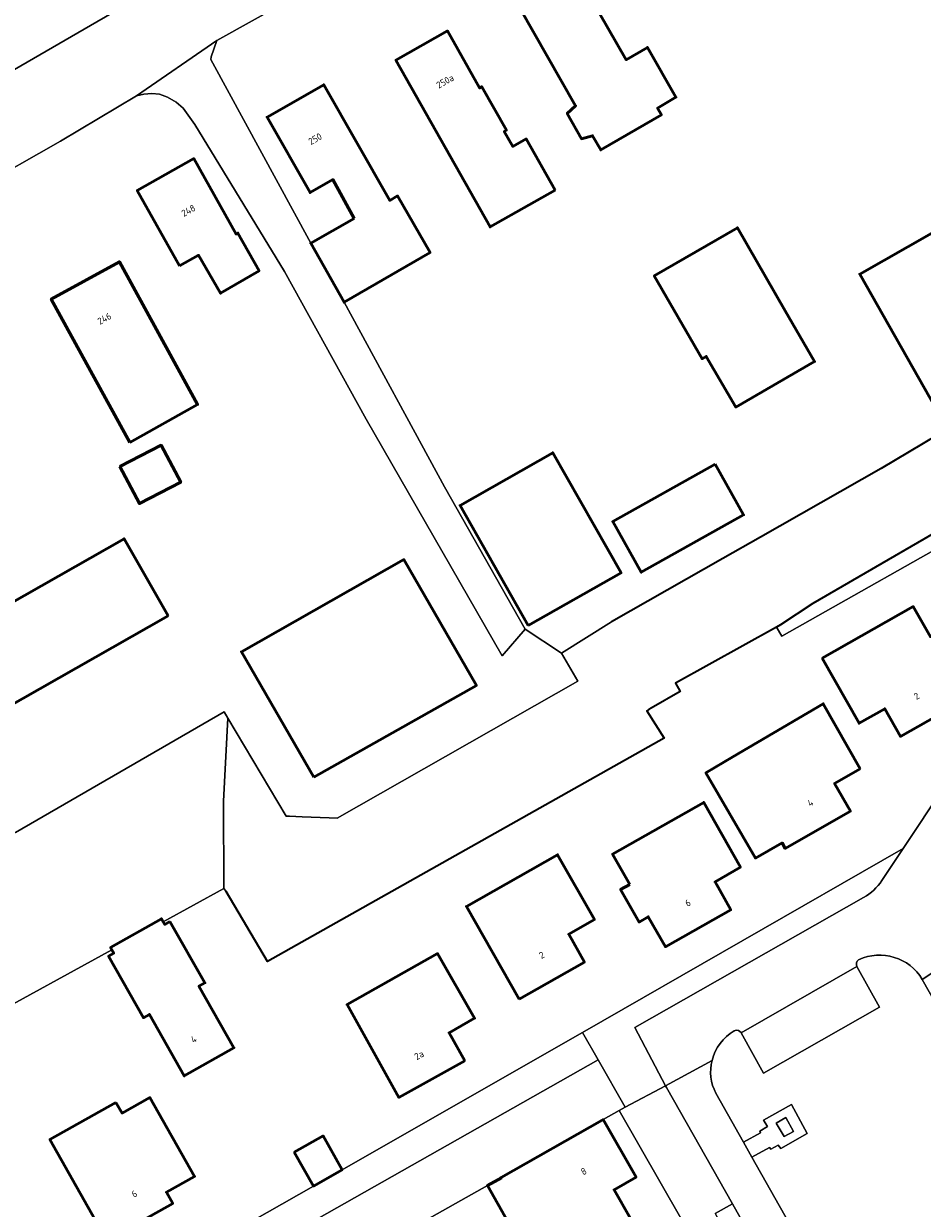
# Model space of a CAD drawing. Header units: metres. Extents: x 113441 to 115918, y 474822 to 477887.
# Tile 130 of 145: x 114546 to 114630, y 476865 to 476976. Entities that reach past the tile are written whole.
import ezdxf
from ezdxf.enums import TextEntityAlignment as Align

# ---------------------------------------------------------------- set-up
doc = ezdxf.new("R2010")
doc.units = ezdxf.units.M
for name, color, linetype, lineweight in [('B-WE-GK-BESCHOEIING-G', 252, 'GK-BESCHOEIING', 35), ('B-WE-GR-GRAS-GV', 252, 'Continuous', 13), ('B-WE-GR-GROENVOORZIENING-GV', 252, 'Continuous', 18), ('B-WE-OG-BEBOUWING-GV', 7, 'Continuous', 50), ('B-WE-OG-BEBOUWING-T18', 7, 'Continuous', 50), ('B-WE-OG-TERREIN_ERF-GV', 252, 'Continuous', 18), ('B-WE-OG-WATER-GV', 252, 'Continuous', 18), ('B-WE-OG-WATER_SLOOT-GV', 252, 'Continuous', 18), ('B-WE-VH-VERHARDING_GESLOTEN-GV', 252, 'Continuous', 18), ('B-WE-VH-VERHARDING_OPEN-GV', 252, 'Continuous', 18)]:
    doc.layers.add(name, color=color, linetype=linetype, lineweight=lineweight)
doc.styles.add('NLCS-ISO-ANNOTATIEF-T18', font='NLCS-ISO.ttf', dxfattribs={"height": 1.8})
doc.linetypes.add('GK-BESCHOEIING', pattern='A,30,-5,[1,NLCS.SHX,S=1,R=0,X=0,Y=0],-5', length=40)

msp = doc.modelspace()

# ---------------------------------------------------------------- linework, layer by layer
at = {"layer": 'B-WE-GK-BESCHOEIING-G', "ltscale": 0.5, "flags": 128}
for points in [[(114639.711, 476942.085), (114626.587, 476934.264), (114615.28, 476927.842)], [(114645.56, 476924.381), (114636.457, 476931.035), (114620.192, 476921.602), (114617.159, 476919.608), (114616.772, 476919.393)], [(114615.28, 476927.842), (114611.735, 476925.829)], [(114611.735, 476925.829), (114601.305, 476919.905)], [(114616.772, 476919.393), (114607.317, 476914.132), (114607.76, 476913.364), (114605.028, 476911.797)], [(114604.8, 476911.666), (114604.625, 476911.566), (114606.238, 476908.981), (114569.045, 476888.042), (114565.165, 476894.617)], [(114605.028, 476911.797), (114604.8, 476911.666)]]:
    msp.add_lwpolyline(points, dxfattribs=at)
at = {"layer": 'B-WE-GR-GRAS-GV'}
for points in [[(114630.451, 476886.382, 0.3823354), (114624.483, 476888.217)], [(114624.483, 476888.217, 0.3869221), (114624.32, 476887.572)], [(114612.825, 476881.542, 0.2049289), (114610.733, 476878.779)], [(114612.905, 476881.577, 0.0616396), (114612.825, 476881.542)], [(114613.46, 476881.391, 0.3376533), (114612.905, 476881.577)], [(114610.733, 476878.779, 0.1815347), (114611.088, 476875.711)]]:
    msp.add_lwpolyline(points, format="xyb", dxfattribs=at)
for points in [[(114624.32, 476887.572), (114626.434, 476883.77), (114615.548, 476877.591), (114613.466, 476881.381), (114613.46, 476881.391)], [(114611.088, 476875.711), (114613.684, 476871.118), (114615.281, 476872.001), (114615.229, 476872.158), (114615.927, 476872.576), (114615.565, 476873.196), (114618.18, 476874.641), (114619.665, 476871.938), (114617.175, 476870.512), (114616.931, 476870.852), (114616.257, 476870.472), (114616.131, 476870.625), (114614.478, 476869.714), (114626.319, 476848.766), (114645.606, 476859.688), (114630.451, 476886.382)]]:
    msp.add_lwpolyline(points, dxfattribs=at)
at = {"layer": 'B-WE-GR-GROENVOORZIENING-GV'}
msp.add_lwpolyline([(114558.014, 476979.035), (114555.619, 476983.448), (114550.644, 476980.71), (114536.096, 476972.566), (114535.575, 476972.274), (114536.948, 476969.565), (114537.264, 476969.202), (114537.843, 476968.762), (114539.153, 476968.117)], close=True, dxfattribs=at)
at = {"layer": 'B-WE-OG-BEBOUWING-GV'}
for points in [[(114591.388, 476979.764), (114597.941, 476968.267), (114597.156, 476967.544), (114598.503, 476965.181), (114599.54, 476965.461), (114600.298, 476964.132), (114605.991, 476967.419), (114605.633, 476968.044), (114607.352, 476969.073), (114604.682, 476973.736), (114602.69, 476972.577), (114596.78, 476982.894), (114594.229, 476981.413), (114592.828, 476981.525), (114592.227, 476980.251)], [(114596.028, 476960.369), (114593.315, 476965.167), (114592.047, 476964.451), (114591.256, 476965.852), (114591.456, 476965.966), (114589.143, 476970.057), (114588.944, 476969.945), (114585.928, 476975.282), (114581.094, 476972.549), (114589.928, 476956.92)], [(114577.175, 476957.699), (114573.108, 476955.378), (114576.242, 476949.85), (114584.296, 476954.507), (114581.258, 476959.811), (114580.518, 476959.393), (114574.328, 476970.233), (114569.016, 476967.2), (114573.053, 476960.127), (114575.189, 476961.347)], [(114560.817, 476953.26), (114562.586, 476954.254), (114564.662, 476950.698), (114568.269, 476952.808), (114566.273, 476956.327), (114566.116, 476956.239), (114562.137, 476963.317), (114556.839, 476960.339)], [(114640.769, 476944.974), (114633.586, 476957.61), (114624.581, 476952.498), (114631.755, 476939.85)], [(114617.591, 476949.056), (114613.116, 476956.829), (114605.315, 476952.316), (114609.808, 476944.552), (114610.198, 476944.777), (114612.952, 476940.017), (114620.346, 476944.295)], [(114556.159, 476936.695), (114562.498, 476940.255), (114555.171, 476953.645), (114548.771, 476950.148)], [(114555.209, 476934.449), (114557.042, 476930.98), (114560.918, 476932.98), (114559.084, 476936.449)], [(114593.508, 476919.54), (114602.207, 476924.479), (114595.807, 476935.75), (114587.108, 476930.811)], [(114611.023, 476934.678), (114601.431, 476929.294), (114604.1, 476924.538), (114613.692, 476929.923)], [(114559.75, 476920.465), (114555.601, 476927.685), (114540.089, 476918.849), (114544.208, 476911.628), (114544.295, 476911.677)], [(114573.389, 476905.338), (114588.645, 476913.941), (114581.842, 476925.733), (114566.603, 476917.093)], [(114621.07, 476916.486), (114624.53, 476910.387), (114626.929, 476911.742), (114628.394, 476909.147), (114634.533, 476912.614), (114632.938, 476915.425), (114633.791, 476915.927), (114632.083, 476918.966), (114631.211, 476918.497), (114629.597, 476921.325)], [(114624.625, 476906.123), (114621.168, 476912.21), (114612.678, 476907.228), (114610.155, 476905.748), (114614.807, 476897.743), (114617.301, 476899.175), (114617.598, 476898.658), (114623.704, 476902.133), (114622.232, 476904.755)], [(114603.022, 476895.283), (114602.162, 476894.796), (114603.887, 476891.755), (114604.747, 476892.25), (114606.359, 476889.43), (114612.493, 476892.896), (114611.027, 476895.516), (114613.403, 476896.904), (114609.963, 476902.971), (114601.416, 476898.118)], [(114592.638, 476884.521), (114598.767, 476887.995), (114597.299, 476890.614), (114599.714, 476891.985), (114596.256, 476898.067), (114587.706, 476893.223)], [(114559.9, 476891.808), (114559.418, 476891.535), (114559.273, 476891.784), (114559.109, 476892.066), (114554.344, 476889.362), (114554.462, 476889.148), (114554.642, 476888.823), (114554.16, 476888.55), (114557.422, 476882.783), (114557.982, 476883.1), (114561.249, 476877.325), (114565.904, 476879.967), (114562.62, 476885.733), (114563.179, 476886.051)], [(114587.542, 476878.748), (114586.078, 476881.372), (114588.463, 476882.735), (114585.002, 476888.791), (114576.521, 476884.012), (114581.377, 476875.308)], [(114554.82, 476874.849), (114548.654, 476871.372), (114553.989, 476861.893), (114560.169, 476865.378), (114559.578, 476866.422), (114562.21, 476867.913), (114558.027, 476875.299), (114555.415, 476873.839)], [(114603.094, 476863.954), (114601.549, 476866.66), (114603.618, 476867.841), (114600.535, 476873.24), (114600.428, 476873.179), (114590.96, 476867.81), (114590.979, 476867.777), (114589.681, 476867.049), (114592.592, 476861.902), (114591.704, 476861.398), (114593.386, 476858.432), (114598.965, 476861.606)], [(114571.565, 476870.179), (114573.352, 476867.008), (114576.053, 476868.53), (114574.266, 476871.701)]]:
    msp.add_lwpolyline(points, close=True, dxfattribs=at)
at = {"layer": 'B-WE-OG-TERREIN_ERF-GV'}
for points in [[(114581.159, 476983.783), (114564.308, 476974.378), (114563.768, 476972.869), (114563.733, 476972.613), (114573.108, 476955.378), (114577.175, 476957.699), (114575.189, 476961.347), (114573.053, 476960.127), (114569.016, 476967.2), (114574.328, 476970.233), (114580.518, 476959.393), (114581.258, 476959.811), (114584.296, 476954.507), (114576.242, 476949.85), (114585.642, 476932.534), (114593.205, 476919.191), (114596.613, 476916.959), (114601.305, 476919.905), (114611.735, 476925.829), (114615.28, 476927.842), (114626.587, 476934.264), (114639.711, 476942.085)], [(114545.431, 476900.148), (114565.001, 476911.446), (114565.34, 476910.875), (114570.805, 476901.676), (114571.129, 476901.664), (114572.307, 476901.622), (114574.844, 476901.53), (114575.572, 476901.504), (114598.161, 476914.338), (114596.613, 476916.959), (114593.205, 476919.191), (114591.058, 476916.719), (114578.313, 476938.901), (114570.635, 476952.729), (114562.255, 476966.502), (114561.144, 476968.031), (114560.487, 476968.596), (114559.682, 476969.071), (114558.936, 476969.368), (114558.197, 476969.414), (114557.459, 476969.341), (114556.768, 476969.203), (114549.637, 476964.965), (114541.708, 476960.445)], [(114636.313, 476929.291), (114617.276, 476918.565), (114616.772, 476919.393), (114607.317, 476914.132), (114607.76, 476913.364), (114605.028, 476911.797), (114604.8, 476911.666), (114604.625, 476911.566), (114606.238, 476908.981), (114569.045, 476888.042), (114565.165, 476894.617), (114564.953, 476894.897), (114559.273, 476891.784), (114559.418, 476891.535), (114559.9, 476891.808), (114563.179, 476886.051), (114562.62, 476885.733), (114565.904, 476879.967), (114561.249, 476877.325), (114557.982, 476883.1), (114557.422, 476882.783), (114554.16, 476888.55), (114554.642, 476888.823), (114554.462, 476889.148), (114542.59, 476882.641)], [(114553.245, 476855.562), (114573.352, 476867.008), (114571.565, 476870.179), (114574.266, 476871.701), (114576.053, 476868.53), (114578.831, 476870.118), (114598.574, 476881.407), (114628.65, 476898.641), (114644.092, 476921.869)]]:
    msp.add_lwpolyline(points, dxfattribs=at)
for points in [[(114591.388, 476979.764), (114592.227, 476980.251), (114592.828, 476981.525), (114594.229, 476981.413), (114596.78, 476982.894), (114602.69, 476972.577), (114604.682, 476973.736), (114607.352, 476969.073), (114605.633, 476968.044), (114605.991, 476967.419), (114600.298, 476964.132), (114599.54, 476965.461), (114598.503, 476965.181), (114597.156, 476967.544), (114597.941, 476968.267)], [(114596.028, 476960.369), (114589.928, 476956.92), (114581.094, 476972.549), (114585.928, 476975.282), (114588.944, 476969.945), (114589.143, 476970.057), (114591.456, 476965.966), (114591.256, 476965.852), (114592.047, 476964.451), (114593.315, 476965.167)], [(114563.733, 476972.613), (114563.768, 476972.869), (114564.308, 476974.378), (114556.768, 476969.203), (114557.459, 476969.341), (114558.197, 476969.414), (114558.936, 476969.368), (114559.682, 476969.071), (114560.487, 476968.596), (114561.144, 476968.031), (114562.255, 476966.502), (114570.635, 476952.729), (114578.313, 476938.901), (114591.058, 476916.719), (114593.205, 476919.191), (114585.642, 476932.534), (114576.242, 476949.85), (114573.108, 476955.378)], [(114560.817, 476953.26), (114556.839, 476960.339), (114562.137, 476963.317), (114566.116, 476956.239), (114566.273, 476956.327), (114568.269, 476952.808), (114564.662, 476950.698), (114562.586, 476954.254)], [(114640.769, 476944.974), (114631.755, 476939.85), (114624.581, 476952.498), (114633.586, 476957.61)], [(114617.591, 476949.056), (114620.346, 476944.295), (114612.952, 476940.017), (114610.198, 476944.777), (114609.808, 476944.552), (114605.315, 476952.316), (114613.116, 476956.829)], [(114556.159, 476936.695), (114548.771, 476950.148), (114555.171, 476953.645), (114562.498, 476940.255)], [(114555.209, 476934.449), (114559.084, 476936.449), (114560.918, 476932.98), (114557.042, 476930.98)], [(114593.508, 476919.54), (114587.108, 476930.811), (114595.807, 476935.75), (114602.207, 476924.479)], [(114611.023, 476934.678), (114613.692, 476929.923), (114604.1, 476924.538), (114601.431, 476929.294)], [(114559.75, 476920.465), (114544.295, 476911.677), (114544.208, 476911.628), (114540.089, 476918.849), (114555.601, 476927.685)], [(114573.389, 476905.338), (114566.603, 476917.093), (114581.842, 476925.733), (114588.645, 476913.941)], [(114626.929, 476911.742), (114624.53, 476910.387), (114621.07, 476916.486), (114629.597, 476921.325), (114631.211, 476918.497), (114632.083, 476918.966), (114633.791, 476915.927), (114632.938, 476915.425), (114634.533, 476912.614), (114628.394, 476909.147)], [(114610.155, 476905.748), (114612.678, 476907.228), (114621.168, 476912.21), (114624.625, 476906.123), (114622.232, 476904.755), (114623.704, 476902.133), (114617.598, 476898.658), (114617.301, 476899.175), (114614.807, 476897.743)], [(114603.022, 476895.283), (114601.416, 476898.118), (114609.963, 476902.971), (114613.403, 476896.904), (114611.027, 476895.516), (114612.493, 476892.896), (114606.359, 476889.43), (114604.747, 476892.25), (114603.887, 476891.755), (114602.162, 476894.796)], [(114587.706, 476893.223), (114596.256, 476898.067), (114599.714, 476891.985), (114597.299, 476890.614), (114598.767, 476887.995), (114592.638, 476884.521)], [(114585.002, 476888.791), (114588.463, 476882.735), (114586.078, 476881.372), (114587.542, 476878.748), (114581.377, 476875.308), (114576.521, 476884.012)], [(114562.21, 476867.913), (114559.578, 476866.422), (114560.169, 476865.378), (114553.989, 476861.893), (114548.654, 476871.372), (114554.82, 476874.849), (114555.415, 476873.839), (114558.027, 476875.299)], [(114602.038, 476874.092), (114600.535, 476873.24), (114603.618, 476867.841), (114601.549, 476866.66), (114603.094, 476863.954), (114604.638, 476861.251), (114607.203, 476862.707), (114610.148, 476857.549), (114613.093, 476852.391), (114610.579, 476850.942), (114612.124, 476848.2), (114615.689, 476850.255)], [(114593.386, 476858.432), (114591.704, 476861.398), (114592.592, 476861.902), (114589.681, 476867.049), (114582.957, 476863.283), (114593.007, 476845.84), (114594.307, 476846.588), (114597.663, 476840.764), (114598.051, 476840.09), (114602.383, 476842.586), (114600.658, 476845.579), (114602.087, 476846.402), (114599.287, 476851.337), (114596.488, 476856.272), (114595.067, 476855.467)]]:
    msp.add_lwpolyline(points, close=True, dxfattribs=at)
at = {"layer": 'B-WE-OG-WATER-GV'}
for points in [[(114639.711, 476942.085), (114626.587, 476934.264), (114615.28, 476927.842), (114611.735, 476925.829), (114601.305, 476919.905), (114596.613, 476916.959), (114598.161, 476914.338), (114575.572, 476901.504), (114574.844, 476901.53), (114572.307, 476901.622), (114571.129, 476901.664), (114570.805, 476901.676), (114565.34, 476910.875), (114564.935, 476903.078), (114564.953, 476894.897), (114565.165, 476894.617), (114569.045, 476888.042), (114606.238, 476908.981), (114604.625, 476911.566), (114604.8, 476911.666), (114605.028, 476911.797), (114607.76, 476913.364), (114607.317, 476914.132), (114616.772, 476919.393), (114617.159, 476919.608), (114620.192, 476921.602), (114636.457, 476931.035)], [(114496.519, 476854), (114495.604, 476855.497), (114508.613, 476863.282), (114511.584, 476865.136), (114514.333, 476866.851), (114528.547, 476874.696), (114533.305, 476877.416), (114542.59, 476882.641), (114554.462, 476889.148), (114554.344, 476889.362), (114559.109, 476892.066), (114559.273, 476891.784), (114564.953, 476894.897), (114564.935, 476903.078), (114565.34, 476910.875), (114565.001, 476911.446), (114545.431, 476900.148), (114542.105, 476898.147), (114542.058, 476898.229), (114504.576, 476876.635), (114482.348, 476863.83), (114482.63, 476863.334), (114504.799, 476824.373)]]:
    msp.add_lwpolyline(points, dxfattribs=at)
at = {"layer": 'B-WE-OG-WATER_SLOOT-GV'}
msp.add_lwpolyline([(114636.313, 476929.291), (114636.457, 476931.035), (114620.192, 476921.602), (114617.159, 476919.608), (114616.772, 476919.393), (114617.276, 476918.565)], close=True, dxfattribs=at)
at = {"layer": 'B-WE-VH-VERHARDING_GESLOTEN-GV'}
for points in [[(114541.708, 476960.445), (114549.637, 476964.965), (114556.768, 476969.203), (114564.308, 476974.378), (114581.159, 476983.783), (114583.656, 476983.949), (114588.9, 476986.867), (114589.226, 476987.493), (114589.5, 476987.75), (114594.202, 476990.41), (114603.37, 476995.463)], [(114558.014, 476979.035), (114539.153, 476968.117)]]:
    msp.add_lwpolyline(points, dxfattribs=at)
msp.add_lwpolyline([(114616.753, 476872.904), (114617.488, 476871.651), (114618.375, 476872.131), (114617.659, 476873.416)], close=True, dxfattribs=at)
at = {"layer": 'B-WE-VH-VERHARDING_OPEN-GV'}
for points in [[(114632.391, 476895.608), (114647.988, 476918.997), (114644.092, 476921.869), (114628.65, 476898.641), (114626.658, 476895.645)], [(114628.65, 476898.641), (114598.574, 476881.407), (114600.057, 476878.832), (114602.603, 476874.412), (114606.379, 476876.402), (114603.502, 476881.859), (114624.952, 476894.061)], [(114626.658, 476895.645), (114628.65, 476898.641)], [(114624.952, 476894.061), (114603.502, 476881.859), (114606.379, 476876.402), (114610.733, 476878.779)], [(114630.451, 476886.382), (114633.338, 476888.26), (114632.194, 476890.276)], [(114613.46, 476881.391), (114613.466, 476881.381), (114624.32, 476887.572)], [(114610.733, 476878.779), (114606.379, 476876.402), (114606.469, 476876.231), (114612.656, 476865.343), (114618.102, 476855.654), (114623.338, 476846.554), (114628.866, 476836.798), (114631.294, 476832.524), (114634.514, 476834.388), (114626.319, 476848.766), (114614.478, 476869.714)], [(114611.029, 476864.423), (114612.656, 476865.343), (114606.469, 476876.231), (114606.379, 476876.402), (114602.603, 476874.412), (114602.038, 476874.092), (114615.689, 476850.255)], [(114614.478, 476869.714), (114613.684, 476871.118), (114611.088, 476875.711)]]:
    msp.add_lwpolyline(points, dxfattribs=at)
for points in [[(114626.658, 476895.645, -0.1151227), (114624.952, 476894.061)], [(114624.952, 476894.061, 0.1151227), (114626.658, 476895.645)], [(114624.483, 476888.217, -0.3823354), (114630.451, 476886.382)], [(114624.32, 476887.572, -0.3869221), (114624.483, 476888.217)], [(114610.733, 476878.779, -0.2049289), (114612.825, 476881.542)], [(114612.825, 476881.542, -0.0616396), (114612.905, 476881.577)], [(114612.905, 476881.577, -0.3376533), (114613.46, 476881.391)], [(114611.088, 476875.711, -0.1815347), (114610.733, 476878.779)]]:
    msp.add_lwpolyline(points, format="xyb", dxfattribs=at)
for points in [[(114624.32, 476887.572), (114613.466, 476881.381), (114615.548, 476877.591), (114626.434, 476883.77)], [(114633.338, 476888.26), (114630.451, 476886.382), (114645.606, 476859.688), (114654.217, 476844.462), (114657.217, 476846.213), (114657.068, 476846.477), (114648.504, 476861.617), (114643.877, 476869.795)], [(114600.057, 476878.832), (114598.574, 476881.407), (114578.831, 476870.118), (114576.053, 476868.53), (114573.352, 476867.008), (114553.245, 476855.562), (114550.377, 476853.929), (114547.668, 476852.415), (114538.016, 476847.197), (114539.488, 476844.56)], [(114546.86, 476843.068), (114582.957, 476863.283), (114589.681, 476867.049), (114590.979, 476867.777), (114590.96, 476867.81), (114600.428, 476873.179), (114600.535, 476873.24), (114602.038, 476874.092), (114602.603, 476874.412), (114600.057, 476878.832), (114539.488, 476844.56), (114540.792, 476841.78), (114541.907, 476840.15), (114544.514, 476841.643), (114545.311, 476842.1)], [(114613.684, 476871.118), (114614.478, 476869.714), (114616.131, 476870.625), (114616.257, 476870.472), (114616.931, 476870.852), (114617.175, 476870.512), (114619.665, 476871.938), (114618.18, 476874.641), (114615.565, 476873.196), (114615.927, 476872.576), (114615.229, 476872.158), (114615.281, 476872.001)], [(114616.753, 476872.904), (114617.659, 476873.416), (114618.375, 476872.131), (114617.488, 476871.651)], [(114612.656, 476865.343), (114611.029, 476864.423), (114616.479, 476854.715), (114618.102, 476855.654)]]:
    msp.add_lwpolyline(points, close=True, dxfattribs=at)

# ---------------------------------------------------------------- texts
at = {"layer": 'B-WE-OG-BEBOUWING-T18', "style": 'NLCS-ISO-ANNOTATIEF-T18'}
for s, rotation, p in [('250a', 29.5, (114585.702, 476970.559)), ('250', 29.7, (114573.52, 476965.166)), ('248', 29.3, (114561.635, 476958.446)), ('246', 28.7, (114553.766, 476948.319)), ('2', 29.5, (114629.918, 476912.937)), ('4', 29.7, (114619.951, 476902.932)), ('6', 29.4, (114608.47, 476893.552)), ('2', 29.6, (114594.766, 476888.659)), ('4', 29.6, (114562.136, 476880.761)), ('2a', 29.2, (114583.265, 476879.281)), ('8', 29.7, (114598.702, 476868.384)), ('6', 29.5, (114556.568, 476866.275))]:
    msp.add_text(s, height=0.64, rotation=rotation, dxfattribs=at).set_placement(p, align=Align.MIDDLE)

doc.saveas('drawing.dxf')
